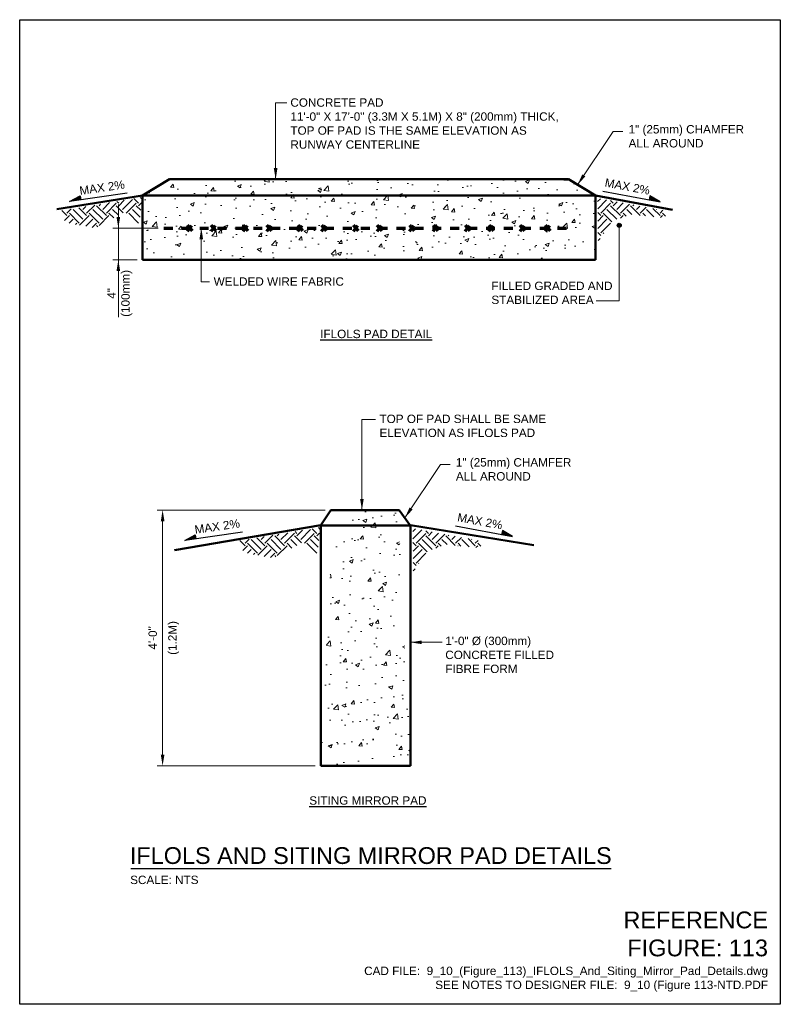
# Model space of a CAD drawing. Header units: inches. Extents: x 0 to 8.5, y 0 to 11.
import ezdxf
from ezdxf.enums import TextEntityAlignment as Align

# ---------------------------------------------------------------- set-up
doc = ezdxf.new("R2010")
doc.units = ezdxf.units.IN
doc.header["$LTSCALE"] = 0.5
doc.header["$MEASUREMENT"] = 0
doc.header["$PDSIZE"] = 2
doc.linetypes.add('HIDDEN2', pattern=[0.1875, 0.125, -0.0625])
doc.layers.get('0').update_dxf_attribs({"linetype": 'CONTINUOUS', "lineweight": 35})
doc.layers.get('DEFPOINTS').update_dxf_attribs({"linetype": 'CONTINUOUS', "lineweight": 35})
for name, color, linetype in [('G-ANNO-DIMS', 7, 'CONTINUOUS'), ('G-ANNO-TEXT', 7, 'CONTINUOUS'), ('G-ANNO-TTLB', 7, 'CONTINUOUS')]:
    doc.layers.add(name, color=color, linetype=linetype)
for name, color, linetype, lineweight in [('G-ANNO-PATT', 8, 'CONTINUOUS', 18), ('G-ANNO-RDME', 5, 'CONTINUOUS', 18), ('S-FNDN-PIER', 72, 'CONTINUOUS', 50), ('S-REIN-RBAR', 5, 'CONTINUOUS', 70)]:
    doc.layers.add(name, color=color, linetype=linetype, lineweight=lineweight)
doc.styles.add('00-E-TITLE-1_1', font='arial.ttf', dxfattribs={"height": 0.1875})
doc.styles.add('01-E-BLDG-1_1', font='arial.ttf', dxfattribs={"height": 0.09375})
doc.dimstyles.new('01-E-BLDG-1_1', dxfattribs={"dimtxt": 0.09375, "dimasz": 0.125, "dimexe": 0.0625, "dimexo": 0.0625, "dimgap": 0.0625, "dimtad": 1, "dimdec": 4, "dimzin": 3, "dimdsep": 46, "dimlunit": 4, "dimtxsty": '01-E-BLDG-1_1', "dimcen": 0.0625, "dimclrd": 1, "dimclre": 1, "dimclrt": 256, "dimazin": 0, "dimtfac": 1, "dimtdec": 4, "dimtmove": 1, "dimatfit": 3, "dimfxl": 1, "dimfrac": 2, "dimtolj": 1, "dimtzin": 3, "dimlwd": 0, "dimlwe": 0, "dimarcsym": 0})
pattern_1 = [(45, (-0.57754, 0), (1e-17, 0.2209709), [0.15625, -0.15625]), (45, (-0.61897, 0.04143), (1e-17, 0.2209709), [0.15625, -0.15625]), (45, (-0.6604, 0.08286), (1e-17, 0.2209709), [0.15625, -0.15625]), (135, (-0.6604, 0.11049), (-0.2209709, 3e-17), [0.15625, -0.15625]), (135, (-0.61897, 0.15192), (-0.2209709, 3e-17), [0.15625, -0.15625]), (135, (-0.57754, 0.19335), (-0.2209709, 3e-17), [0.15625, -0.15625])]

# ---------------------------------------------------------------- blocks, each defined once
blk = doc.blocks.new('G-SLOP-RT')
at = {"linetype": 'ByBlock', "lineweight": -2}
blk.add_hatch(color=256, dxfattribs=at).paths.add_polyline_path([(0.525, 0), (0.525, 0.045), (0.65, 0)])
at = {"color": 0, "linetype": 'ByBlock', "lineweight": -2}
blk.add_line((0, 0), (0.65, 0), dxfattribs=at)
at = {"color": 0, "linetype": 'ByBlock', "lineweight": -2, "flags": 128}
blk.add_lwpolyline([(0.65, 0), (0.525, 0.045), (0.525, 0)], close=True, dxfattribs=at)
at = {"color": 2, "lineweight": 20, "style": '01-E-BLDG-1_1', "width": 0.75, "flags": 8}
blk.add_attdef('SLOPE', text='', height=0.125, dxfattribs=at).set_placement((0.26, 0.027), align=Align.BOTTOM_CENTER)
blk = doc.blocks.new('G-SLOP-LT')
at = {"linetype": 'ByBlock', "lineweight": -2, "extrusion": (0, 0, -1)}
blk.add_hatch(color=256, dxfattribs=at).paths.add_polyline_path([(0.525, 0), (0.525, 0.045), (0.65, 0)])
at = {"color": 0, "linetype": 'ByBlock', "lineweight": -2}
blk.add_line((0, 0), (-0.65, 0), dxfattribs=at)
at = {"color": 0, "linetype": 'ByBlock', "lineweight": -2, "flags": 128}
blk.add_lwpolyline([(-0.65, 0), (-0.525, 0.045), (-0.525, 0)], close=True, dxfattribs=at)
at = {"color": 2, "lineweight": 20, "style": '01-E-BLDG-1_1', "width": 0.75, "flags": 8}
blk.add_attdef('SLOPE', text='', height=0.125, dxfattribs=at).set_placement((-0.269, 0.027), align=Align.BOTTOM_CENTER)
blk = doc.blocks.new('G-TDT1')
at = {"linetype": 'ByBlock', "lineweight": -2}
h = blk.add_hatch(color=256, dxfattribs=at)
edge = h.paths.add_edge_path()
edge.add_arc((0, 0), 0.0222, 0, 360)
at = {"color": 0, "linetype": 'ByBlock', "lineweight": -2}
blk.add_circle((0, 0), 0.0222, dxfattribs=at)
blk = doc.blocks.new('*D8')
at = {"layer": 'DEFPOINTS', "color": 0, "transparency": 16777216}
for p in [(1.611, 8.672, -12950.927), (1.103, 8.316), (1.374, 8.316)]:
    blk.add_point(p, dxfattribs=at)
at = {"layer": 'G-ANNO-DIMS', "color": 1, "lineweight": 0, "transparency": 16777216}
for p, q in [((1.549, 8.672), (1.04, 8.672)), ((1.103, 8.672), (1.103, 8.316)), ((1.312, 8.316), (1.04, 8.316))]:
    blk.add_line(p, q, dxfattribs=at)
at = {"layer": 'G-ANNO-DIMS', "transparency": 16777216, "insert": (1.118, 7.942), "char_height": 0.0938, "attachment_point": 5, "rotation": 90, "style": '01-E-BLDG-1_1'}
blk.add_mtext('\\A1;4"\\P(100mm)', dxfattribs=at)
blk = doc.blocks.new('*D9')
at = {"layer": 'DEFPOINTS', "color": 0, "transparency": 16777216}
for p in [(3.477, 5.522), (1.597, 2.664), (3.365, 2.664)]:
    blk.add_point(p, dxfattribs=at)
at = {"layer": 'G-ANNO-DIMS', "color": 1, "lineweight": 0, "transparency": 16777216}
for p, q in [((3.415, 5.522), (1.535, 5.522)), ((1.597, 5.397), (1.597, 2.789)), ((3.303, 2.664), (1.535, 2.664))]:
    blk.add_line(p, q, dxfattribs=at)
at = {"layer": 'G-ANNO-DIMS', "color": 1, "transparency": 16777216}
for points in [[(1.577, 5.397), (1.618, 5.397), (1.597, 5.522)], [(1.577, 2.789), (1.618, 2.789), (1.597, 2.664)]]:
    blk.add_solid(points, dxfattribs=at)
at = {"layer": 'G-ANNO-DIMS', "transparency": 16777216, "char_height": 0.0938, "attachment_point": 5, "rotation": 90, "style": '01-E-BLDG-1_1'}
for s, insert in [('\\A1;4\'-0"', (1.487, 4.093)), ('\\A1;(1.2M)', (1.721, 4.093))]:
    blk.add_mtext(s, dxfattribs=dict(at, insert=insert))

msp = doc.modelspace()

# ---------------------------------------------------------------- hatches: boundary and pattern name
at = {"layer": 'G-ANNO-PATT'}
h = msp.add_hatch(dxfattribs=at)
h.set_pattern_fill('AR-CONC', color=256, scale=0.0625, style=0)
h.set_pattern_definition([(50, (-19.96398, -9.79212), (0.4482876, -0.03922), [0.046875, -0.515625]), (355, (-19.964, -9.7921), (-0.0867196, 0.47012), [0.0375, -0.4125]), (100.4514, (-19.92662, -9.7954), (0.3615684, 0.4309), [0.0398376, -0.438214]), (46.1842, (-19.964, -9.6671), (0.667026, -0.103449), [0.070312, -0.773437]), (96.6356, (-19.9084, -9.67574), (0.584164, 0.608824), [0.059756, -0.65732]), (351.1842, (-19.964, -9.6671), (0.584164, 0.608824), [0.05625, -0.61875]), (21, (-19.90148, -9.69837), (0.373067, -0.251637), [0.046875, -0.515625]), (326, (-19.9015, -9.69837), (0.152072, 0.453219), [0.0375, -0.4125]), (71.4514, (-19.8704, -9.71934), (0.525139, 0.2015816), [0.0398376, -0.438214]), (37.5, (-19.96398, -9.79212), (0.0075999, 0.20805866), [0, -0.4075, 0, -0.41875, 0, -0.4140625]), (7.5, (-19.96398, -9.79212), (0.1644185, 0.2465073), [0, -0.23875, 0, -0.398125, 0, -0.1578125]), (327.5, (-20.10335, -9.79212), (0.333639, -0.0140968), [0, -0.15625, 0, -0.4875, 0, -0.646875]), (317.5, (-20.16585, -9.79212), (0.3644914, 0.0625656), [0, -0.203125, 0, -0.32375, 0, -0.459375])])
h.paths.add_polyline_path([(1.67419, 9.21663), (6.13414, 9.21663), (6.4332, 9.03507), (6.4332, 8.31587), (1.37405, 8.31587), (1.37405, 9.03507)])
h = msp.add_hatch(dxfattribs=at)
h.set_pattern_fill('EARTH', color=256, scale=0.625, angle=45)
h.set_pattern_definition(pattern_1)
h.paths.add_polyline_path([(0.44797, 8.86454), (1.36481, 9.0156), (1.33962, 8.71851), (1.16834, 8.84943), (0.84594, 8.67319), (0.51346, 8.73361)])
h = msp.add_hatch(dxfattribs=at)
h.set_pattern_fill('EARTH', color=256, scale=0.625, angle=45)
h.set_pattern_definition(pattern_1)
h.paths.add_polyline_path([(6.45778, 9.00553), (6.46282, 8.52212), (6.62402, 8.75375), (6.8356, 8.82425), (7.21845, 8.78397), (7.21845, 8.86454)])
h = msp.add_hatch(dxfattribs=at)
h.set_pattern_fill('AR-CONC', color=256, scale=0.0625, style=0)
h.set_pattern_definition([(50, (0, -0.48155), (0.448288, -0.03922), [0.046875, -0.515625]), (355, (0, -0.48155), (-0.08672, 0.47012), [0.0375, -0.4125]), (100.4514, (0.03736, -0.4848), (0.361568, 0.4309), [0.039838, -0.438214]), (46.184, (0, -0.35655), (0.667026, -0.10345), [0.07031, -0.77344]), (96.636, (0.0556, -0.36517), (0.584164, 0.608824), [0.059756, -0.65732]), (351.184, (0, -0.35655), (0.584164, 0.608824), [0.05625, -0.61875]), (21, (0.0625, -0.3878), (0.373067, -0.251637), [0.046875, -0.515625]), (326, (0.0625, -0.3878), (0.152072, 0.45322), [0.0375, -0.4125]), (71.4514, (0.0936, -0.40876), (0.52514, 0.201582), [0.039838, -0.438214]), (37.5, (0, -0.48155), (0.0076, 0.2080587), [0, -0.4075, 0, -0.41875, 0, -0.4140625]), (7.5, (0, -0.48155), (0.1644185, 0.246507), [0, -0.23875, 0, -0.398125, 0, -0.1578125]), (327.5, (-0.13937, -0.48155), (0.333639, -0.0140968), [0, -0.15625, 0, -0.4875, 0, -0.646875]), (317.5, (-0.20187, -0.48155), (0.364491, 0.062566), [0, -0.203125, 0, -0.32375, 0, -0.459375])])
h.paths.add_polyline_path([(3.50226, 5.51365), (4.22909, 5.49882), (4.36837, 2.66359), (3.36541, 2.66359)])
h = msp.add_hatch(dxfattribs=at)
h.set_pattern_fill('EARTH', color=256, scale=0.625, angle=45)
h.set_pattern_definition([(45, (1.41382, -3.68786), (1e-17, 0.220971), [0.15625, -0.15625]), (45, (1.37239, -3.64643), (1e-17, 0.220971), [0.15625, -0.15625]), (45, (1.33096, -3.605), (1e-17, 0.220971), [0.15625, -0.15625]), (135, (1.33096, -3.57738), (-0.220971, 3e-17), [0.15625, -0.15625]), (135, (1.37239, -3.53594), (-0.220971, 3e-17), [0.15625, -0.15625]), (135, (1.41382, -3.49451), (-0.220971, 3e-17), [0.15625, -0.15625])])
h.paths.add_polyline_path([(2.43933, 5.17668), (3.35617, 5.32774), (3.33098, 5.03064), (3.1597, 5.16157), (2.8373, 4.98532), (2.50482, 5.04575)])
h = msp.add_hatch(dxfattribs=at)
h.set_pattern_fill('EARTH', color=256, scale=0.625, angle=45)
h.set_pattern_definition([(45, (-2.64237, -3.68786), (1e-17, 0.2209709), [0.15625, -0.15625]), (45, (-2.6838, -3.64643), (1e-17, 0.2209709), [0.15625, -0.15625]), (45, (-2.72523, -3.605), (1e-17, 0.2209709), [0.15625, -0.15625]), (135, (-2.72523, -3.57738), (-0.2209709, 3e-17), [0.15625, -0.15625]), (135, (-2.6838, -3.53594), (-0.2209709, 3e-17), [0.15625, -0.15625]), (135, (-2.64237, -3.49451), (-0.2209709, 3e-17), [0.15625, -0.15625])])
h.paths.add_polyline_path([(4.39295, 5.31767), (4.39799, 4.83426), (4.55919, 5.06589), (4.77077, 5.13639), (5.15362, 5.09611), (5.15362, 5.17668)])

# ---------------------------------------------------------------- linework, layer by layer
at = {"layer": 'G-ANNO-TEXT', "linetype": 'Continuous', "lineweight": 30}
msp.add_line((1.24389, 1.51609), (6.60836, 1.51609), dxfattribs=at)
at = {"layer": 'G-ANNO-TTLB'}
msp.add_lwpolyline([(0, 11), (8.5, 11), (8.5, 0), (0, 0)], close=True, dxfattribs=at)
at = {"layer": 'S-FNDN-PIER'}
for p, q in [((1.37405, 9.03507), (1.67419, 9.21663)), ((1.67419, 9.21663), (6.13414, 9.21663)), ((6.13414, 9.21663), (6.4332, 9.03507)), ((0.41436, 8.88424), (1.37405, 9.03507)), ((1.37405, 9.03507), (1.37405, 8.31587)), ((1.37405, 9.03507), (6.4332, 9.03507)), ((6.4332, 8.31587), (6.4332, 9.03507)), ((6.4332, 9.03507), (7.294, 8.8745)), ((1.37405, 8.31587), (6.4332, 8.31587)), ((3.36541, 5.35137), (3.47718, 5.52203)), ((3.47718, 5.52203), (4.24051, 5.52203)), ((3.47718, 5.52203), (4.24051, 5.52203)), ((4.24051, 5.52203), (4.36837, 5.34721)), ((1.72895, 5.07411), (3.36541, 5.35137)), ((3.36541, 5.3475), (4.36837, 5.3475)), ((3.36541, 2.66359), (3.36541, 5.34721)), ((4.36837, 5.35137), (5.74633, 5.13077)), ((4.36837, 5.34721), (4.36837, 2.66359)), ((4.36837, 2.66359), (3.36541, 2.66359))]:
    msp.add_line(p, q, dxfattribs=at)
at = {"layer": 'S-REIN-RBAR'}
for p, q in [((1.87224, 8.70565, -12950.92749), (1.92676, 8.64137, -12950.92749)), ((1.87476, 8.63786, -12950.92749), (1.92295, 8.70175, -12950.92749)), ((2.13675, 8.70565, -12950.92749), (2.19128, 8.64137, -12950.92749)), ((2.13927, 8.63786, -12950.92749), (2.18746, 8.70175, -12950.92749)), ((2.49429, 8.70565, -12950.92749), (2.54882, 8.64137, -12950.92749)), ((2.49681, 8.63786, -12950.92749), (2.545, 8.70175, -12950.92749)), ((2.7588, 8.70565, -12950.92749), (2.81333, 8.64137, -12950.92749)), ((2.76133, 8.63786, -12950.92749), (2.80952, 8.70175, -12950.92749)), ((3.10729, 8.70565, -12950.92749), (3.16181, 8.64137, -12950.92749)), ((3.10981, 8.63786, -12950.92749), (3.158, 8.70175, -12950.92749)), ((3.3718, 8.70565, -12950.92749), (3.42632, 8.64137, -12950.92749)), ((3.37432, 8.63786, -12950.92749), (3.42251, 8.70175, -12950.92749)), ((3.72632, 8.70565, -12950.92749), (3.78084, 8.64137, -12950.92749)), ((3.72884, 8.63786, -12950.92749), (3.77703, 8.70175, -12950.92749)), ((3.99083, 8.70565, -12950.92749), (4.04536, 8.64137, -12950.92749)), ((3.99336, 8.63786, -12950.92749), (4.04155, 8.70175, -12950.92749)), ((4.35441, 8.70565, -12950.92749), (4.40894, 8.64137, -12950.92749)), ((4.35694, 8.63786, -12950.92749), (4.40513, 8.70175, -12950.92749)), ((4.61893, 8.70565, -12950.92749), (4.67345, 8.64137, -12950.92749)), ((4.62145, 8.63786, -12950.92749), (4.66964, 8.70175, -12950.92749)), ((4.97647, 8.70565, -12950.92749), (5.03099, 8.64137, -12950.92749)), ((4.97899, 8.63786, -12950.92749), (5.02718, 8.70175, -12950.92749)), ((5.24098, 8.70565, -12950.92749), (5.2955, 8.64137, -12950.92749)), ((5.2435, 8.63786, -12950.92749), (5.29169, 8.70175, -12950.92749)), ((5.58859, 8.70565, -12950.92749), (5.64311, 8.64137, -12950.92749)), ((5.59111, 8.63786, -12950.92749), (5.6393, 8.70175, -12950.92749)), ((5.87372, 8.70565, -12950.92749), (5.92825, 8.64137, -12950.92749)), ((5.87625, 8.63786, -12950.92749), (5.92444, 8.70175, -12950.92749))]:
    msp.add_line(p, q, dxfattribs=at)
at = {"layer": 'S-REIN-RBAR', "linetype": 'HIDDEN2', "elevation": -12950.92749}
msp.add_lwpolyline([(1.6114, 8.67187), (6.1346, 8.67187)], dxfattribs=at)

# ---------------------------------------------------------------- block references
at = {"layer": 'G-ANNO-TEXT'}
ref = msp.add_blockref('G-SLOP-LT', (1.20137, 9.06244), dxfattribs=dict(at, rotation=8.256205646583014))
ref.add_attrib('SLOPE', 'MAX 2%', dxfattribs={"height": 0.09375, "rotation": 8.256206, "style": '01-E-BLDG-1_1'}).set_placement((0.93126, 9.0507), align=Align.BOTTOM_CENTER)
ref = msp.add_blockref('G-SLOP-RT', (6.51668, 9.08326), dxfattribs=dict(at, rotation=349.4522841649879))
ref.add_attrib('SLOPE', 'MAX 2%', dxfattribs={"height": 0.09375, "rotation": 349.452284, "style": '01-E-BLDG-1_1'}).set_placement((6.77746, 9.06234), align=Align.BOTTOM_CENTER)
msp.add_blockref('G-TDT1', (6.69959, 8.7034), dxfattribs=at)
ref = msp.add_blockref('G-SLOP-LT', (2.48815, 5.27618), dxfattribs=dict(at, rotation=8.256205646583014))
ref.add_attrib('SLOPE', 'MAX 2%', dxfattribs={"height": 0.09375, "rotation": 8.256206, "style": '01-E-BLDG-1_1'}).set_placement((2.21805, 5.26444), align=Align.BOTTOM_CENTER)
ref = msp.add_blockref('G-SLOP-RT', (4.86922, 5.34435), dxfattribs=dict(at, rotation=349.4522841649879))
ref.add_attrib('SLOPE', 'MAX 2%', dxfattribs={"height": 0.09375, "rotation": 349.452284, "style": '01-E-BLDG-1_1'}).set_placement((5.13, 5.32344), align=Align.BOTTOM_CENTER)

# ---------------------------------------------------------------- texts
at = {"layer": 'G-ANNO-RDME', "attachment_point": 9, "rotation": 0}
for s, insert, char_height, width, style in [('REFERENCE FIGURE: 113', (8.36242, 0.53368), 0.1875, 1.660137, '00-E-TITLE-1_1'), ('CAD FILE:  9_10_(Figure_113)_IFLOLS_And_Siting_Mirror_Pad_Details.dwg\\PSEE NOTES TO DESIGNER FILE:  9_10 (Figure 113-NTD.PDF', (8.36242, 0.14235), 0.09375, 4.6000344, '01-E-BLDG-1_1')]:
    msp.add_mtext(s, dxfattribs=dict(at, insert=insert, char_height=char_height, width=width, style=style))
at = {"layer": 'G-ANNO-TEXT', "style": '00-E-TITLE-1_1'}
msp.add_text('IFLOLS AND SITING MIRROR PAD DETAILS', height=0.1875, dxfattribs=at).set_placement((1.2312, 1.51176), align=Align.BOTTOM_LEFT)
at = {"layer": 'G-ANNO-TEXT', "style": '01-E-BLDG-1_1'}
msp.add_text('SCALE: NTS', height=0.09375, dxfattribs=at).set_placement((1.23448, 1.4371), align=Align.TOP_LEFT)
at = {"layer": 'G-ANNO-TEXT', "char_height": 0.09375, "rotation": 360, "style": '01-E-BLDG-1_1'}
for s, insert, width, attachment_point in [('CONCRETE PAD\\P11\'-0" X 17\'-0" (3.3M X 5.1M) X 8" (200mm) THICK,\\PTOP OF PAD IS THE SAME ELEVATION AS RUNWAY CENTERLINE', (3.02508, 10.12124), 3.1660075, 1), ('1" (25mm) CHAMFER ALL AROUND', (6.80442, 9.82267), 1.3048965, 1), ('WELDED WIRE FABRIC', (2.16787, 8.1216), 2.7811064, 1), ('FILLED GRADED AND STABILIZED AREA', (5.27138, 8.07343), 1.4106853, 1), ('\\A1;{\\LIFLOLS PAD DETAIL}', (3.98418, 7.48863), 3.0170589, 5), ('TOP OF PAD SHALL BE SAME ELEVATION AS IFLOLS PAD', (4.02092, 6.58756), 1.8837825, 1), ('1" (25mm) CHAMFER ALL AROUND', (4.87448, 6.10151), 1.3048965, 1), ('1\'-0" %%C (300mm) CONCRETE FILLED FIBRE FORM', (4.75609, 4.10709), 1.3048965, 1), ('\\A1;{\\LSITING MIRROR PAD}', (3.89102, 2.27635), 3.0170589, 5)]:
    msp.add_mtext(s, dxfattribs=dict(at, insert=insert, width=width, attachment_point=attachment_point))

# ---------------------------------------------------------------- dimensions: what is measured, and where the dimension line sits
at = {"layer": 'G-ANNO-DIMS'}
dim = msp.add_linear_dim(base=(1.10254, 8.31587), p1=(1.6114, 8.67187, -12950.92749), p2=(1.37405, 8.31587), angle=90, text='4"\\P(100mm)', dimstyle='01-E-BLDG-1_1', dxfattribs=at)
dim.commit()
dim.dimension.update_dxf_attribs({"geometry": '*D8', "text_midpoint": (1.31979, 7.94166), "dimtype": 160})
dim = msp.add_linear_dim(base=(1.59743, 2.66359), p1=(3.47718, 5.52203), p2=(3.36541, 2.66359), angle=90, text='4\'-0"\\X(1.2M)', dimstyle='01-E-BLDG-1_1', dxfattribs=at)
dim.commit()
dim.dimension.update_dxf_attribs({"geometry": '*D9', "text_midpoint": (1.59743, 4.09281)})

# ---------------------------------------------------------------- leaders
for points in [[(1.10254, 8.67187), (1.10254, 8.9361)], [(1.10254, 8.31587), (1.10254, 7.675)]]:
    msp.add_leader(points, dimstyle='01-E-BLDG-1_1', override={"dimgap": 0.0625, "dimtad": 0}, dxfattribs=at)
at = {"layer": 'G-ANNO-TEXT'}
for points, override in [([(2.86044, 9.21663), (2.86044, 10.07277), (2.98405, 10.07277)], {"dimgap": 0.0625, "dimtad": 0}), ([(6.23438, 9.15578), (6.63172, 9.75043), (6.74041, 9.75043)], {"dimgap": 0.0625, "dimtad": 0}), ([(6.69959, 8.7034), (6.69959, 7.85994), (6.44304, 7.85994)], {"dimgap": 0.0625, "dimtad": 0, "dimldrblk": 'None'}), ([(2.02936, 8.67187, -12950.92749), (2.02936, 8.07034, -12950.92749), (2.12297, 8.07034, -12950.92749)], {"dimgap": 0.0625, "dimtad": 0}), ([(3.82448, 5.52203), (3.82448, 6.53275), (3.97472, 6.53275)], {"dimgap": 0.0625, "dimtad": 0}), ([(4.30444, 5.43462), (4.70178, 6.02927), (4.81046, 6.02927)], {"dimgap": 0.0625, "dimtad": 0}), ([(4.36837, 4.04418), (4.72094, 4.04418)], {"dimgap": 0.0625, "dimtad": 0})]:
    msp.add_leader(points, dimstyle='01-E-BLDG-1_1', override=override, dxfattribs=at)

doc.saveas('drawing.dxf')
